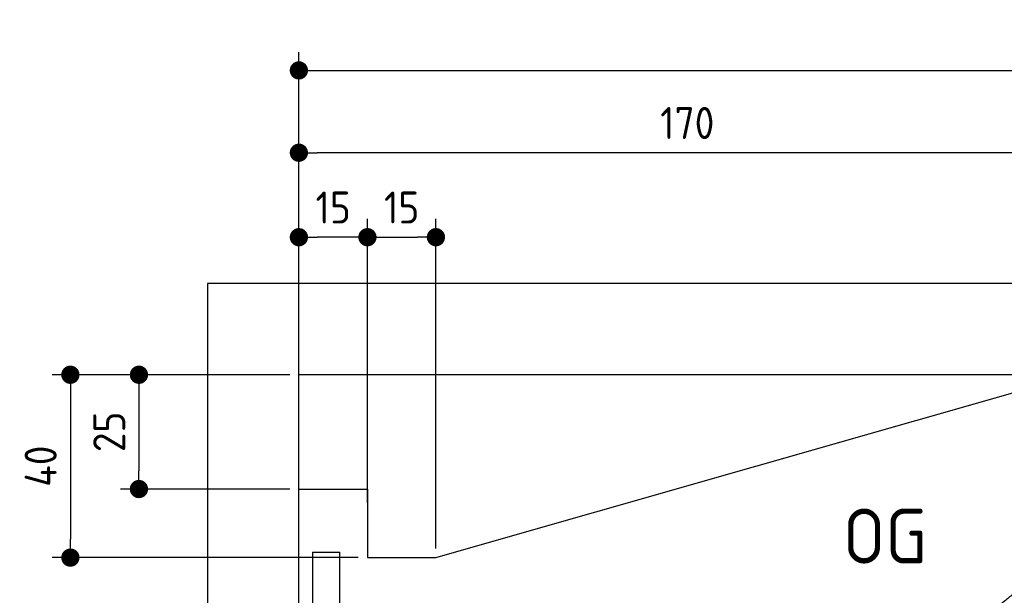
# Model space of a CAD drawing. Header units: millimetres. Extents: x -411 to 6777, y 0 to 6177.
# Tile 3 of 6: x -411 to 1744, y 4918 to 6177. Entities that reach past the tile are written whole.
import ezdxf

# ---------------------------------------------------------------- set-up
doc = ezdxf.new("R2010")
doc.units = ezdxf.units.MM
doc.layers.add('4', color=3, linetype='Continuous')
for name, color, linetype, lineweight in [('car', 10, 'Continuous', 25), ('Freiraum', 7, 'Continuous', 25), ('Gebäude', 7, 'Continuous', 25), ('Ständer hinten', 7, 'Continuous', 25), ('Ständer vorne', 7, 'Continuous', 25)]:
    doc.layers.add(name, color=color, linetype=linetype, lineweight=lineweight)
doc.styles.get("Standard").update_dxf_attribs({"font": 'ISOCP.SHX'})
doc.dimstyles.new('GEN-ISO', dxfattribs={"dimscale": 20, "dimtxt": 3.5, "dimasz": 2, "dimexe": 2, "dimexo": 1, "dimgap": 1.5, "dimtad": 1, "dimdec": 1, "dimlfac": 0.1, "dimdsep": 46, "dimtxsty": 'STANDARD', "dimblk": 'PUNKT', "dimcen": 2, "dimclrd": 256, "dimclre": 256, "dimclrt": 2, "dimadec": 0, "dimazin": 0, "dimtp": 0.1, "dimtm": 0.1, "dimtfac": 0.71, "dimtdec": 1, "dimtmove": 2, "dimatfit": 3, "dimldrblk": 'PUNKT', "dimfxl": 2, "dimtolj": 1, "dimarcsym": 0})

# ---------------------------------------------------------------- blocks, each defined once
blk = doc.blocks.new('PUNKT')
at = {"layer": '4', "color": 0, "linetype": 'ByBlock'}
blk.add_line((-0.5, 0), (-1, 0), dxfattribs=at)
at = {"layer": '4', "color": 0, "linetype": 'ByBlock', "const_width": 0.5}
blk.add_lwpolyline([(-0.25, 0, 1), (0.25, 0, 1)], format="xyb", close=True, dxfattribs=at)
blk = doc.blocks.new('*D211')
at = {"layer": '4', "lineweight": -2, "transparency": 16777216}
for p, q in [((200, 5370.9), (200, 6105.8)), ((5700, 5570.9), (5700, 6105.8)), ((240, 6065.8), (5660, 6065.8))]:
    blk.add_line(p, q, dxfattribs=at)
at = {"layer": 'Defpoints', "color": 0, "transparency": 16777216}
for p in [(5700, 6065.8), (5700, 5550.9), (200, 5350.9)]:
    blk.add_point(p, dxfattribs=at)
at = {"layer": '4', "lineweight": -2, "transparency": 16777216, "xscale": 40, "yscale": 40, "zscale": 40, "rotation": 180}
blk.add_blockref('PUNKT', (200, 6065.8), dxfattribs=at)
at = {"layer": '4', "lineweight": -2, "transparency": 16777216, "xscale": 40, "yscale": 40, "zscale": 40}
blk.add_blockref('PUNKT', (5700, 6065.8), dxfattribs=at)
at = {"layer": '4', "color": 2, "transparency": 16777216, "insert": (2950, 6130.8), "char_height": 70, "attachment_point": 5}
blk.add_mtext('550', dxfattribs=at)
blk = doc.blocks.new('Car')
at = {"layer": 'car'}
for points, degree in [([(1633.7, 4853.7), (1669.4, 4850.2), (1969.3, 5101.8), (2146.8, 5212.4)], 3), ([(1929.7, 5107.4), (1849.1, 5046.2), (1747.5, 4961.8), (1619.2, 4855.4), (1625.1, 4853.5)], 4)]:
    blk.add_open_spline(points, degree=degree, dxfattribs=at)
blk = doc.blocks.new('_Dot')
at = {"color": 0, "linetype": 'ByBlock', "lineweight": -2}
blk.add_line((-0.5, 0), (-1, 0), dxfattribs=at)
at = {"color": 0, "linetype": 'ByBlock', "const_width": 0.5}
blk.add_lwpolyline([(-0.25, 0, 1), (0.25, 0, 1)], format="xyb", close=True, dxfattribs=at)
blk = doc.blocks.new('*D217')
at = {"layer": '4', "lineweight": -2, "transparency": 16777216}
for p, q in [((200, 5370.9), (200, 5925.7)), ((1899.7, 5420), (1899.7, 5925.7)), ((1859.7, 5885.7), (240, 5885.7))]:
    blk.add_line(p, q, dxfattribs=at)
at = {"layer": 'Defpoints', "color": 0, "transparency": 16777216}
for p in [(200, 5885.7), (1899.7, 5400), (200, 5350.9)]:
    blk.add_point(p, dxfattribs=at)
at = {"layer": '4', "lineweight": -2, "transparency": 16777216, "xscale": 40, "yscale": 40, "zscale": 40, "rotation": 180}
blk.add_blockref('_Dot', (200, 5885.7), dxfattribs=at)
at = {"layer": '4', "lineweight": -2, "transparency": 16777216, "xscale": 40, "yscale": 40, "zscale": 40}
blk.add_blockref('_Dot', (1899.7, 5885.7), dxfattribs=at)
at = {"layer": '4', "color": 2, "transparency": 16777216, "insert": (1049.8, 5950.7), "char_height": 70, "attachment_point": 5}
blk.add_mtext('170', dxfattribs=at)
blk = doc.blocks.new('*D218')
at = {"layer": '4', "lineweight": -2, "transparency": 16777216}
for p, q in [((200, 5370.9), (200, 5740.9)), ((350, 5120.9), (350, 5740.9)), ((310, 5700.9), (240, 5700.9))]:
    blk.add_line(p, q, dxfattribs=at)
at = {"layer": 'Defpoints', "color": 0, "transparency": 16777216}
for p in [(200, 5700.9), (200, 5350.9), (350, 5100.9)]:
    blk.add_point(p, dxfattribs=at)
at = {"layer": '4', "lineweight": -2, "transparency": 16777216, "xscale": 40, "yscale": 40, "zscale": 40, "rotation": 180}
blk.add_blockref('_Dot', (200, 5700.9), dxfattribs=at)
at = {"layer": '4', "lineweight": -2, "transparency": 16777216, "xscale": 40, "yscale": 40, "zscale": 40}
blk.add_blockref('_Dot', (350, 5700.9), dxfattribs=at)
at = {"layer": '4', "color": 2, "transparency": 16777216, "insert": (275, 5765.9), "char_height": 70, "attachment_point": 5}
blk.add_mtext('15', dxfattribs=at)
blk = doc.blocks.new('*D219')
at = {"layer": '4', "lineweight": -2, "transparency": 16777216}
for p, q in [((180, 5400), (-340, 5400)), ((-300, 5360), (-300, 5040)), ((330, 5000), (-340, 5000))]:
    blk.add_line(p, q, dxfattribs=at)
at = {"layer": 'Defpoints', "color": 0, "transparency": 16777216}
for p in [(200, 5400), (-300, 5000), (350, 5000)]:
    blk.add_point(p, dxfattribs=at)
at = {"layer": '4', "lineweight": -2, "transparency": 16777216, "xscale": 40, "yscale": 40, "zscale": 40}
for p, rotation in [((-300, 5400), 90), ((-300, 5000), 270)]:
    blk.add_blockref('_Dot', p, dxfattribs=dict(at, rotation=rotation))
at = {"layer": '4', "color": 2, "transparency": 16777216, "insert": (-365, 5200), "char_height": 70, "attachment_point": 5, "rotation": 90}
blk.add_mtext('40', dxfattribs=at)
blk = doc.blocks.new('*D220')
at = {"layer": '4', "lineweight": -2, "transparency": 16777216}
for p, q in [((180, 5400), (-190, 5400)), ((-150, 5360), (-150, 5190)), ((180, 5150), (-190, 5150))]:
    blk.add_line(p, q, dxfattribs=at)
at = {"layer": 'Defpoints', "color": 0, "transparency": 16777216}
for p in [(200, 5400), (-150, 5150), (200, 5150)]:
    blk.add_point(p, dxfattribs=at)
at = {"layer": '4', "lineweight": -2, "transparency": 16777216, "xscale": 40, "yscale": 40, "zscale": 40}
for p, rotation in [((-150, 5400), 90), ((-150, 5150), 270)]:
    blk.add_blockref('_Dot', p, dxfattribs=dict(at, rotation=rotation))
at = {"layer": '4', "color": 2, "transparency": 16777216, "insert": (-215, 5275), "char_height": 70, "attachment_point": 5, "rotation": 90}
blk.add_mtext('25', dxfattribs=at)
blk = doc.blocks.new('*D221')
at = {"layer": '4', "lineweight": -2, "transparency": 16777216}
for p, q in [((350, 5120), (350, 5740.9)), ((499.8, 5020), (499.8, 5740.9)), ((390, 5700.9), (459.8, 5700.9))]:
    blk.add_line(p, q, dxfattribs=at)
at = {"layer": 'Defpoints', "color": 0, "transparency": 16777216}
for p in [(499.8, 5700.9), (350, 5100), (499.8, 5000)]:
    blk.add_point(p, dxfattribs=at)
at = {"layer": '4', "lineweight": -2, "transparency": 16777216, "xscale": 40, "yscale": 40, "zscale": 40, "rotation": 180}
blk.add_blockref('_Dot', (350, 5700.9), dxfattribs=at)
at = {"layer": '4', "lineweight": -2, "transparency": 16777216, "xscale": 40, "yscale": 40, "zscale": 40}
blk.add_blockref('_Dot', (499.8, 5700.9), dxfattribs=at)
at = {"layer": '4', "color": 2, "transparency": 16777216, "insert": (424.9, 5765.9), "char_height": 70, "attachment_point": 5}
blk.add_mtext('15', dxfattribs=at)
blk = doc.blocks.new('Ständer hinten')
at = {"layer": 'Ständer vorne'}
for p, q in [((229.9, 5012), (229.9, 1998.6)), ((229.9, 5012), (289.9, 5012)), ((289.9, 2000), (289.9, 5012))]:
    blk.add_line(p, q, dxfattribs=at)
blk = doc.blocks.new('Gebäude_340_GT180')
at = {"layer": 'Freiraum'}
blk.add_lwpolyline([(200, 5150), (350, 5150), (350, 5000), (499.8, 5000), (1900, 5400)], dxfattribs=at)
at = {"layer": 'Gebäude'}
for p, q in [((5900, 5600), (0, 5600)), ((0, 5600), (0, 0)), ((5700, 5400), (200, 5400)), ((200, 200), (200, 5400))]:
    blk.add_line(p, q, dxfattribs=at)

msp = doc.modelspace()

# ---------------------------------------------------------------- block references
msp.add_blockref('Gebäude_340_GT180', (0, 0))
at = {"layer": 'car', "rotation": 359.4752422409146}
msp.add_blockref('Car', (0, 0), dxfattribs=at)
at = {"layer": 'Ständer hinten'}
msp.add_blockref('Ständer hinten', (0, 0), dxfattribs=at)

# ---------------------------------------------------------------- texts
msp.add_text('OG', height=120).set_placement((1390.46, 4987))

# ---------------------------------------------------------------- dimensions: what is measured, and where the dimension line sits
at = {"layer": '4'}
for base, p1, p2, override, picture, middle in [((5700, 6065.8), (200, 5350.88), (5700, 5550.88), {"dimtdec": 3, "dimtolj": 0}, '*D211', (2950, 6130.8)), ((200, 5885.7), (1899.68, 5400), (200, 5350.88), {"dimblk1": 'Dot', "dimblk2": 'Dot', "dimsah": 1, "dimtdec": 3, "dimtolj": 0}, '*D217', (1049.84, 5950.7)), ((200, 5700.88), (350, 5100.88), (200, 5350.88), {"dimblk1": 'Dot', "dimblk2": 'Dot', "dimsah": 1, "dimtdec": 3, "dimtolj": 0}, '*D218', (275, 5765.88)), ((499.76, 5700.88), (350, 5100), (499.76, 5000), {"dimblk1": 'Dot', "dimblk2": 'Dot', "dimsah": 1, "dimtdec": 3, "dimtolj": 0}, '*D221', (424.88, 5765.88))]:
    dim = msp.add_linear_dim(base=base, p1=p1, p2=p2, dimstyle='GEN-ISO', override=override, dxfattribs=at)
    dim.commit()
    dim.dimension.update_dxf_attribs({"geometry": picture, "text_midpoint": middle})
for base, p2, picture, middle in [((-300, 5000), (350, 5000), '*D219', (-365, 5200)), ((-150, 5150), (200, 5150), '*D220', (-215.01, 5275))]:
    dim = msp.add_linear_dim(base=base, p1=(200, 5400), p2=p2, angle=90, dimstyle='GEN-ISO', override={"dimblk1": 'Dot', "dimblk2": 'Dot', "dimsah": 1, "dimtdec": 3, "dimtolj": 0}, dxfattribs=at)
    dim.commit()
    dim.dimension.update_dxf_attribs({"geometry": picture, "text_midpoint": middle})

doc.saveas('drawing.dxf')
